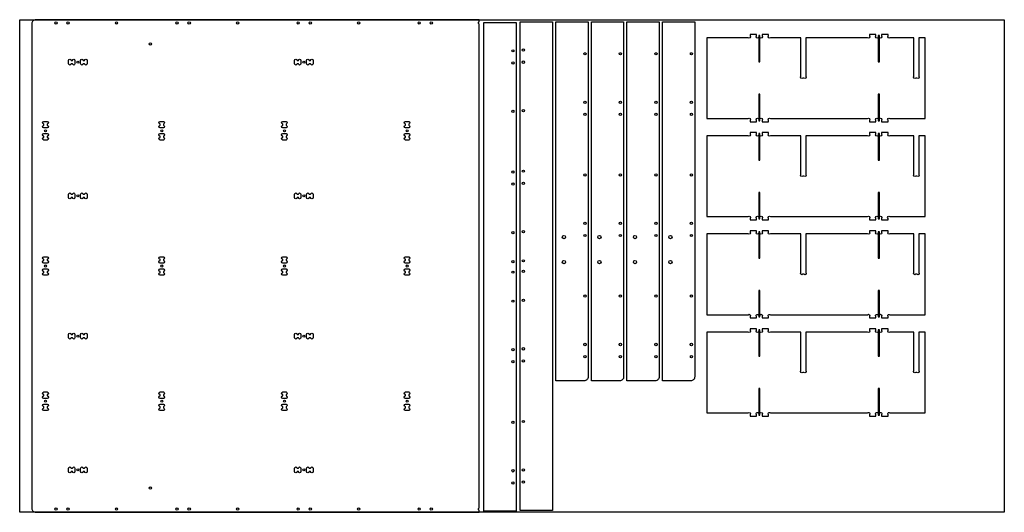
# Model space of a CAD drawing. Header units: millimetres. Extents: x 0 to 2440, y 0 to 1220.
import ezdxf

# ---------------------------------------------------------------- set-up
doc = ezdxf.new("R2010")
doc.units = ezdxf.units.MM
doc.header["$MEASUREMENT"] = 0
for name, color, linetype, true_color in [('Cutout', 3, 'Continuous', 0x00ff00), ('Material', 254, 'Continuous', 0xe6e6e6), ('Pocket 9', 4, 'Continuous', 0x00ffff)]:
    doc.layers.add(name, color=color, linetype=linetype, true_color=true_color)

msp = doc.modelspace()

# ---------------------------------------------------------------- linework, layer by layer
at = {"layer": 'Cutout'}
for points in [[(1138.5, 1209.1, -0.612372), (1138.5, 1214.9), (1138.5, 1220), (40, 1220, 0.414214), (30, 1210), (30, 10, 0.414214), (40, 0), (1138.5, 0), (1138.5, 5.1, -0.612372), (1138.5, 10.9)], [(1408.7, 335.6, -0.414214), (1398.7, 325.6), (1328.7, 325.6), (1328.7, 1214.6), (1408.7, 1214.6)], [(1496.7, 335.6, -0.414214), (1486.7, 325.6), (1416.7, 325.6), (1416.7, 1214.6), (1496.7, 1214.6)], [(1584.7, 335.6, -0.414214), (1574.7, 325.6), (1504.7, 325.6), (1504.7, 1214.6), (1584.7, 1214.6)], [(1672.7, 335.6, -0.414214), (1662.7, 325.6), (1592.7, 325.6), (1592.7, 1214.6), (1672.7, 1214.6)], [(2243.9, 975.4), (2243.9, 1175.4), (2227.9, 1175.4), (2227.9, 1079.9, -1), (2223.3, 1075.4), (2220.4, 1075.4, -1), (2215.9, 1079.9), (2215.9, 1175.4), (2156.4, 1175.4, -1), (2151.9, 1179.9), (2151.9, 1183.4), (2135.9, 1183.4), (2135.9, 1179.9, -1), (2131.3, 1175.4), (2126.4, 1175.4, -1), (2121.9, 1179.9), (2121.9, 1183.4), (2105.9, 1183.4), (2105.9, 1179.9, -1), (2101.3, 1175.4), (1947.9, 1175.4), (1947.9, 1079.9, -1), (1943.3, 1075.4), (1940.4, 1075.4, -1), (1935.9, 1079.9), (1935.9, 1175.4), (1860.4, 1175.4, -1), (1855.9, 1179.9), (1855.9, 1183.4), (1839.9, 1183.4), (1839.9, 1179.9, -1), (1835.3, 1175.4), (1830.4, 1175.4, -1), (1825.9, 1179.9), (1825.9, 1183.4), (1809.9, 1183.4), (1809.9, 1179.9, -1), (1805.3, 1175.4), (1702.9, 1175.4), (1702.9, 975.4), (1805.3, 975.4, -1), (1809.9, 970.8), (1809.9, 967.4), (1825.9, 967.4), (1825.9, 970.8, -1), (1830.4, 975.4), (1835.3, 975.4, -1), (1839.9, 970.8), (1839.9, 967.4), (1855.9, 967.4), (1855.9, 970.8, -1), (1860.4, 975.4), (2101.3, 975.4, -1), (2105.9, 970.8), (2105.9, 967.4), (2121.9, 967.4), (2121.9, 970.8, -1), (2126.4, 975.4), (2131.3, 975.4, -1), (2135.9, 970.8), (2135.9, 967.4), (2151.9, 967.4), (2151.9, 970.8, -1), (2156.4, 975.4)], [(127.4, 1111, -1), (121, 1111), (121, 1119, -1), (127.4, 1119), (130.6, 1119, -1), (137, 1119), (137, 1111, -1), (130.6, 1111)], [(167, 1111, -1), (160.6, 1111), (157.4, 1111, -1), (151, 1111), (151, 1119, -1), (157.4, 1119), (160.6, 1119, -1), (167, 1119)], [(681, 1119, -1), (687.4, 1119), (690.6, 1119, -1), (697, 1119), (697, 1111, -1), (690.6, 1111), (687.4, 1111, -1), (681, 1111)], [(711, 1119, -1), (717.4, 1119), (720.6, 1119, -1), (727, 1119), (727, 1111, -1), (720.6, 1111), (717.4, 1111, -1), (711, 1111)], [(60, 952, -1), (60, 958.4), (60, 961.6, -1), (60, 968), (68, 968, -1), (68, 961.6), (68, 958.4, -1), (68, 952)], [(348, 961.6, -1), (348, 968), (356, 968, -1), (356, 961.6), (356, 958.4, -1), (356, 952), (348, 952, -1), (348, 958.4)], [(660, 968, -1), (660, 961.6), (660, 958.4, -1), (660, 952), (652, 952, -1), (652, 958.4), (652, 961.6, -1), (652, 968)], [(956, 952, -1), (956, 958.4), (956, 961.6, -1), (956, 968), (964, 968, -1), (964, 961.6), (964, 958.4, -1), (964, 952)], [(68, 928.4, -1), (68, 922), (60, 922, -1), (60, 928.4), (60, 931.6, -1), (60, 938), (68, 938, -1), (68, 931.6)], [(348, 931.6, -1), (348, 938), (356, 938, -1), (356, 931.6), (356, 928.4, -1), (356, 922), (348, 922, -1), (348, 928.4)], [(652, 931.6, -1), (652, 938), (660, 938, -1), (660, 931.6), (660, 928.4, -1), (660, 922), (652, 922, -1), (652, 928.4)], [(964, 938, -1), (964, 931.6), (964, 928.4, -1), (964, 922), (956, 922, -1), (956, 928.4), (956, 931.6, -1), (956, 938)], [(2243.9, 732.4), (2243.9, 932.4), (2227.9, 932.4), (2227.9, 836.9, -1), (2223.3, 832.4), (2220.4, 832.4, -1), (2215.9, 836.9), (2215.9, 932.4), (2156.4, 932.4, -1), (2151.9, 936.9), (2151.9, 940.4), (2135.9, 940.4), (2135.9, 936.9, -1), (2131.3, 932.4), (2126.4, 932.4, -1), (2121.9, 936.9), (2121.9, 940.4), (2105.9, 940.4), (2105.9, 936.9, -1), (2101.3, 932.4), (1947.9, 932.4), (1947.9, 836.9, -1), (1943.3, 832.4), (1940.4, 832.4, -1), (1935.9, 836.9), (1935.9, 932.4), (1860.4, 932.4, -1), (1855.9, 936.9), (1855.9, 940.4), (1839.9, 940.4), (1839.9, 936.9, -1), (1835.3, 932.4), (1830.4, 932.4, -1), (1825.9, 936.9), (1825.9, 940.4), (1809.9, 940.4), (1809.9, 936.9, -1), (1805.3, 932.4), (1702.9, 932.4), (1702.9, 732.4), (1805.3, 732.4, -1), (1809.9, 727.8), (1809.9, 724.4), (1825.9, 724.4), (1825.9, 727.8, -1), (1830.4, 732.4), (1835.3, 732.4, -1), (1839.9, 727.8), (1839.9, 724.4), (1855.9, 724.4), (1855.9, 727.8, -1), (1860.4, 732.4), (2101.3, 732.4, -1), (2105.9, 727.8), (2105.9, 724.4), (2121.9, 724.4), (2121.9, 727.8, -1), (2126.4, 732.4), (2131.3, 732.4, -1), (2135.9, 727.8), (2135.9, 724.4), (2151.9, 724.4), (2151.9, 727.8, -1), (2156.4, 732.4)], [(121, 787.7, -1), (127.4, 787.7), (130.6, 787.7, -1), (137, 787.7), (137, 779.7, -1), (130.6, 779.7), (127.4, 779.7, -1), (121, 779.7)], [(157.4, 779.7, -1), (151, 779.7), (151, 787.7, -1), (157.4, 787.7), (160.6, 787.7, -1), (167, 787.7), (167, 779.7, -1), (160.6, 779.7)], [(697, 779.7, -1), (690.6, 779.7), (687.4, 779.7, -1), (681, 779.7), (681, 787.7, -1), (687.4, 787.7), (690.6, 787.7, -1), (697, 787.7)], [(717.4, 779.7, -1), (711, 779.7), (711, 787.7, -1), (717.4, 787.7), (720.6, 787.7, -1), (727, 787.7), (727, 779.7, -1), (720.6, 779.7)], [(2243.9, 489.4), (2243.9, 689.4), (2227.9, 689.4), (2227.9, 593.9, -1), (2223.3, 589.4), (2220.4, 589.4, -1), (2215.9, 593.9), (2215.9, 689.4), (2156.4, 689.4, -1), (2151.9, 693.9), (2151.9, 697.4), (2135.9, 697.4), (2135.9, 693.9, -1), (2131.3, 689.4), (2126.4, 689.4, -1), (2121.9, 693.9), (2121.9, 697.4), (2105.9, 697.4), (2105.9, 693.9, -1), (2101.3, 689.4), (1947.9, 689.4), (1947.9, 593.9, -1), (1943.3, 589.4), (1940.4, 589.4, -1), (1935.9, 593.9), (1935.9, 689.4), (1860.4, 689.4, -1), (1855.9, 693.9), (1855.9, 697.4), (1839.9, 697.4), (1839.9, 693.9, -1), (1835.3, 689.4), (1830.4, 689.4, -1), (1825.9, 693.9), (1825.9, 697.4), (1809.9, 697.4), (1809.9, 693.9, -1), (1805.3, 689.4), (1702.9, 689.4), (1702.9, 489.4), (1805.3, 489.4, -1), (1809.9, 484.8), (1809.9, 481.4), (1825.9, 481.4), (1825.9, 484.8, -1), (1830.4, 489.4), (1835.3, 489.4, -1), (1839.9, 484.8), (1839.9, 481.4), (1855.9, 481.4), (1855.9, 484.8, -1), (1860.4, 489.4), (2101.3, 489.4, -1), (2105.9, 484.8), (2105.9, 481.4), (2121.9, 481.4), (2121.9, 484.8, -1), (2126.4, 489.4), (2131.3, 489.4, -1), (2135.9, 484.8), (2135.9, 481.4), (2151.9, 481.4), (2151.9, 484.8, -1), (2156.4, 489.4)], [(68, 623.4, -1), (68, 617), (60, 617, -1), (60, 623.4), (60, 626.6, -1), (60, 633), (68, 633, -1), (68, 626.6)], [(348, 617, -1), (348, 623.4), (348, 626.6, -1), (348, 633), (356, 633, -1), (356, 626.6), (356, 623.4, -1), (356, 617)], [(660, 633, -1), (660, 626.6), (660, 623.4, -1), (660, 617), (652, 617, -1), (652, 623.4), (652, 626.6, -1), (652, 633)], [(956, 626.6, -1), (956, 633), (964, 633, -1), (964, 626.6), (964, 623.4, -1), (964, 617), (956, 617, -1), (956, 623.4)], [(68, 593.4, -1), (68, 587), (60, 587, -1), (60, 593.4), (60, 596.6, -1), (60, 603), (68, 603, -1), (68, 596.6)], [(356, 603, -1), (356, 596.6), (356, 593.4, -1), (356, 587), (348, 587, -1), (348, 593.4), (348, 596.6, -1), (348, 603)], [(660, 603, -1), (660, 596.6), (660, 593.4, -1), (660, 587), (652, 587, -1), (652, 593.4), (652, 596.6, -1), (652, 603)], [(956, 596.6, -1), (956, 603), (964, 603, -1), (964, 596.6), (964, 593.4, -1), (964, 587), (956, 587, -1), (956, 593.4)], [(121, 440.3, -1), (127.4, 440.3), (130.6, 440.3, -1), (137, 440.3), (137, 432.3, -1), (130.6, 432.3), (127.4, 432.3, -1), (121, 432.3)], [(157.4, 432.3, -1), (151, 432.3), (151, 440.3, -1), (157.4, 440.3), (160.6, 440.3, -1), (167, 440.3), (167, 432.3, -1), (160.6, 432.3)], [(697, 432.3, -1), (690.6, 432.3), (687.4, 432.3, -1), (681, 432.3), (681, 440.3, -1), (687.4, 440.3), (690.6, 440.3, -1), (697, 440.3)], [(717.4, 432.3, -1), (711, 432.3), (711, 440.3, -1), (717.4, 440.3), (720.6, 440.3, -1), (727, 440.3), (727, 432.3, -1), (720.6, 432.3)], [(2243.9, 246.4), (2243.9, 446.4), (2227.9, 446.4), (2227.9, 350.9, -1), (2223.3, 346.4), (2220.4, 346.4, -1), (2215.9, 350.9), (2215.9, 446.4), (2156.4, 446.4, -1), (2151.9, 450.9), (2151.9, 454.4), (2135.9, 454.4), (2135.9, 450.9, -1), (2131.3, 446.4), (2126.4, 446.4, -1), (2121.9, 450.9), (2121.9, 454.4), (2105.9, 454.4), (2105.9, 450.9, -1), (2101.3, 446.4), (1947.9, 446.4), (1947.9, 350.9, -1), (1943.3, 346.4), (1940.4, 346.4, -1), (1935.9, 350.9), (1935.9, 446.4), (1860.4, 446.4, -1), (1855.9, 450.9), (1855.9, 454.4), (1839.9, 454.4), (1839.9, 450.9, -1), (1835.3, 446.4), (1830.4, 446.4, -1), (1825.9, 450.9), (1825.9, 454.4), (1809.9, 454.4), (1809.9, 450.9, -1), (1805.3, 446.4), (1702.9, 446.4), (1702.9, 246.4), (1805.3, 246.4, -1), (1809.9, 241.8), (1809.9, 238.4), (1825.9, 238.4), (1825.9, 241.8, -1), (1830.4, 246.4), (1835.3, 246.4, -1), (1839.9, 241.8), (1839.9, 238.4), (1855.9, 238.4), (1855.9, 241.8, -1), (1860.4, 246.4), (2101.3, 246.4, -1), (2105.9, 241.8), (2105.9, 238.4), (2121.9, 238.4), (2121.9, 241.8, -1), (2126.4, 246.4), (2131.3, 246.4, -1), (2135.9, 241.8), (2135.9, 238.4), (2151.9, 238.4), (2151.9, 241.8, -1), (2156.4, 246.4)], [(68, 288.4, -1), (68, 282), (60, 282, -1), (60, 288.4), (60, 291.6, -1), (60, 298), (68, 298, -1), (68, 291.6)], [(348, 282, -1), (348, 288.4), (348, 291.6, -1), (348, 298), (356, 298, -1), (356, 291.6), (356, 288.4, -1), (356, 282)], [(652, 291.6, -1), (652, 298), (660, 298, -1), (660, 291.6), (660, 288.4, -1), (660, 282), (652, 282, -1), (652, 288.4)], [(964, 298, -1), (964, 291.6), (964, 288.4, -1), (964, 282), (956, 282, -1), (956, 288.4), (956, 291.6, -1), (956, 298)], [(68, 258.4, -1), (68, 252), (60, 252, -1), (60, 258.4), (60, 261.6, -1), (60, 268), (68, 268, -1), (68, 261.6)], [(356, 268, -1), (356, 261.6), (356, 258.4, -1), (356, 252), (348, 252, -1), (348, 258.4), (348, 261.6, -1), (348, 268)], [(660, 258.4, -1), (660, 252), (652, 252, -1), (652, 258.4), (652, 261.6, -1), (652, 268), (660, 268, -1), (660, 261.6)], [(964, 268, -1), (964, 261.6), (964, 258.4, -1), (964, 252), (956, 252, -1), (956, 258.4), (956, 261.6, -1), (956, 268)], [(127.4, 101, -1), (121, 101), (121, 109, -1), (127.4, 109), (130.6, 109, -1), (137, 109), (137, 101, -1), (130.6, 101)], [(167, 101, -1), (160.6, 101), (157.4, 101, -1), (151, 101), (151, 109, -1), (157.4, 109), (160.6, 109, -1), (167, 109)], [(681, 109, -1), (687.4, 109), (690.6, 109, -1), (697, 109), (697, 101, -1), (690.6, 101), (687.4, 101, -1), (681, 101)], [(711, 109, -1), (717.4, 109), (720.6, 109, -1), (727, 109), (727, 101, -1), (720.6, 101), (717.4, 101, -1), (711, 101)]]:
    msp.add_lwpolyline(points, format="xyb", close=True, dxfattribs=at)
for points in [[(1150.2, 1212.8), (1230.2, 1212.8), (1230.2, 2.8), (1150.2, 2.8)], [(1320.2, 4.8), (1240.2, 4.8), (1240.2, 1214.8), (1320.2, 1214.8)]]:
    msp.add_lwpolyline(points, close=True, dxfattribs=at)
for centre, radius in [((90, 1212), 2.75), ((120, 1212), 3), ((240, 1212), 2.75), ((390, 1212), 2.75), ((420, 1212), 3), ((540, 1212), 2.75), ((690, 1212), 2.75), ((720, 1212), 3), ((840, 1212), 2.75), ((990, 1212), 2.75), ((1020, 1212), 3), ((324, 1160), 3), ((1248.2, 1144.8), 2.75), ((1222.2, 1142.8), 2.75), ((1400.7, 1135.6), 2.75), ((1488.7, 1135.6), 2.75), ((1576.7, 1135.6), 2.75), ((1664.7, 1135.6), 2.75), ((144, 1115), 2.5), ((704, 1115), 2.5), ((1222.2, 1112.8), 3), ((1248.2, 1114.8), 3), ((1400.7, 1015.6), 3), ((1488.7, 1015.6), 3), ((1576.7, 1015.6), 3), ((1664.7, 1015.6), 3), ((1222.2, 992.8), 2.75), ((1248.2, 994.8), 2.75), ((1400.7, 985.6), 2.75), ((1488.7, 985.6), 2.75), ((1576.7, 985.6), 2.75), ((1664.7, 985.6), 2.75), ((64, 945), 2.5), ((352, 945), 2.5), ((656, 945), 2.5), ((960, 945), 2.5), ((1222.2, 842.8), 2.75), ((1248.2, 844.8), 2.75), ((1400.7, 835.6), 2.75), ((1488.7, 835.6), 2.75), ((1576.7, 835.6), 2.75), ((1664.7, 835.6), 2.75), ((1222.2, 812.8), 3), ((1248.2, 814.8), 3), ((144, 783.7), 2.5), ((704, 783.7), 2.5), ((1400.7, 715.6), 3), ((1488.7, 715.6), 3), ((1576.7, 715.6), 3), ((1664.7, 715.6), 3), ((1222.2, 692.8), 2.75), ((1248.2, 694.8), 2.75), ((1348.7, 681.6), 4), ((1400.7, 685.6), 2.75), ((1436.7, 681.6), 4), ((1488.7, 685.6), 2.75), ((1524.7, 681.6), 4), ((1576.7, 685.6), 2.75), ((1612.7, 681.6), 4), ((1664.7, 685.6), 2.75), ((64, 610), 2.5), ((352, 610), 2.5), ((656, 610), 2.5), ((960, 610), 2.5), ((1222.2, 620.8), 2.75), ((1248.2, 622.8), 2.75), ((1348.7, 619.6), 4), ((1436.7, 619.6), 4), ((1524.7, 619.6), 4), ((1612.7, 619.6), 4), ((1222.2, 594.8), 2.75), ((1248.2, 596.8), 2.75), ((1400.7, 535.6), 2.75), ((1488.7, 535.6), 2.75), ((1576.7, 535.6), 2.75), ((1664.7, 535.6), 2.75), ((1222.2, 522.8), 2.75), ((1248.2, 524.8), 2.75), ((144, 436.3), 2.5), ((704, 436.3), 2.5), ((1400.7, 415.6), 3), ((1488.7, 415.6), 3), ((1576.7, 415.6), 3), ((1664.7, 415.6), 3), ((1222.2, 402.8), 3), ((1248.2, 404.8), 3), ((1222.2, 372.8), 2.75), ((1248.2, 374.8), 2.75), ((1400.7, 385.6), 2.75), ((1488.7, 385.6), 2.75), ((1576.7, 385.6), 2.75), ((1664.7, 385.6), 2.75), ((64, 275), 2.5), ((352, 275), 2.5), ((656, 275), 2.5), ((960, 275), 2.5), ((1222.2, 222.8), 2.75), ((1248.2, 224.8), 2.75), ((144, 105), 2.5), ((704, 105), 2.5), ((1222.2, 102.8), 3), ((1248.2, 104.8), 3), ((1222.2, 72.8), 2.75), ((1248.2, 74.8), 2.75), ((324, 60), 3), ((90, 8), 2.75), ((120, 8), 3), ((240, 8), 2.75), ((390, 8), 2.75), ((420, 8), 3), ((540, 8), 2.75), ((690, 8), 2.75), ((720, 8), 3), ((840, 8), 2.75), ((990, 8), 2.75), ((1020, 8), 3)]:
    msp.add_circle(centre, radius, dxfattribs=at)
at = {"layer": 'Material'}
msp.add_lwpolyline([(0, 1220), (2440, 1220), (2440, 0), (0, 0)], close=True, dxfattribs=at)
at = {"layer": 'Pocket 9'}
for points in [[(1831.4, 1115.4), (1834.4, 1115.4), (1834.4, 1180.9), (1831.4, 1180.9)], [(2127.4, 1115.4), (2130.4, 1115.4), (2130.4, 1180.9), (2127.4, 1180.9)], [(1831.4, 969.8), (1834.4, 969.8), (1834.4, 1035.4), (1831.4, 1035.4)], [(2127.4, 969.8), (2130.4, 969.8), (2130.4, 1035.4), (2127.4, 1035.4)], [(1831.4, 872.4), (1834.4, 872.4), (1834.4, 937.9), (1831.4, 937.9)], [(2127.4, 872.4), (2130.4, 872.4), (2130.4, 937.9), (2127.4, 937.9)], [(1831.4, 726.8), (1834.4, 726.8), (1834.4, 792.4), (1831.4, 792.4)], [(2127.4, 726.8), (2130.4, 726.8), (2130.4, 792.4), (2127.4, 792.4)], [(1831.4, 629.4), (1834.4, 629.4), (1834.4, 694.9), (1831.4, 694.9)], [(2127.4, 629.4), (2130.4, 629.4), (2130.4, 694.9), (2127.4, 694.9)], [(1831.4, 483.8), (1834.4, 483.8), (1834.4, 549.4), (1831.4, 549.4)], [(2127.4, 483.8), (2130.4, 483.8), (2130.4, 549.4), (2127.4, 549.4)], [(1831.4, 386.4), (1834.4, 386.4), (1834.4, 451.9), (1831.4, 451.9)], [(2127.4, 386.4), (2130.4, 386.4), (2130.4, 451.9), (2127.4, 451.9)], [(1831.4, 240.8), (1834.4, 240.8), (1834.4, 306.4), (1831.4, 306.4)], [(2127.4, 240.8), (2130.4, 240.8), (2130.4, 306.4), (2127.4, 306.4)]]:
    msp.add_lwpolyline(points, close=True, dxfattribs=at)

doc.saveas('drawing.dxf')
